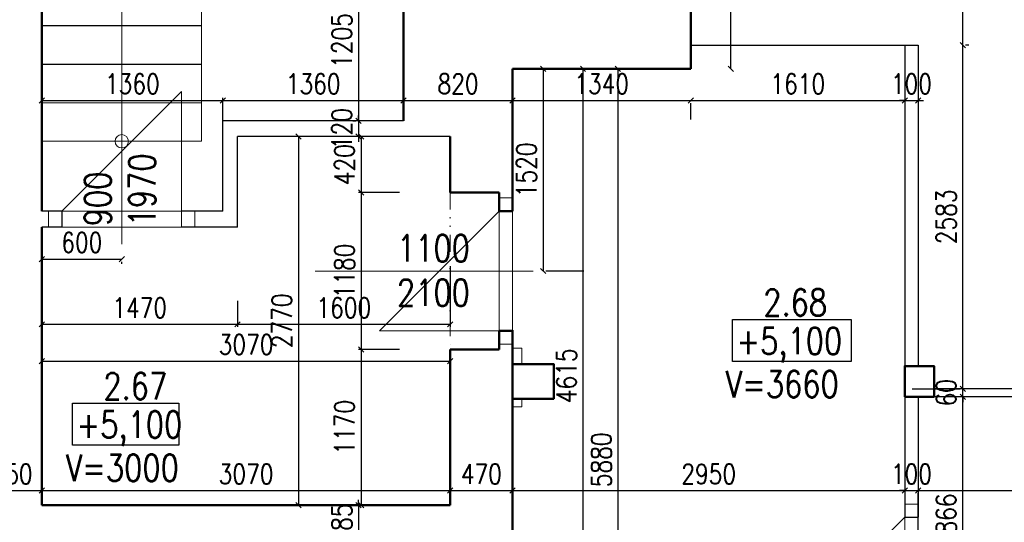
# Model space of a CAD drawing. Header units: millimetres. Extents: x -238874 to 551972, y -298952 to 658415.
# Tile 243 of 256: x 69720 to 77126, y 180517 to 184295. Entities that reach past the tile are written whole.
import ezdxf

# ---------------------------------------------------------------- set-up
doc = ezdxf.new("R2010")
doc.units = ezdxf.units.MM
doc.header["$LTSCALE"] = 20
doc.linetypes.add('DIVIDE2', pattern=[15.875, 6.35, -3.175, 0, -3.175, 0, -3.175])
for name, color, linetype in [('ALP', 141, 'Continuous'), ('CZ', 255, 'Continuous'), ('KOTY', 8, 'Continuous'), ('ZDP', 50, 'Continuous')]:
    doc.layers.add(name, color=color, linetype=linetype)
doc.layers.add('NOSNÉ', color=8, linetype='Continuous', lineweight=50)
doc.layers.add('PRUCHODY', color=7, linetype='Continuous', lineweight=18)
doc.styles.add('SIMPLEX', font='SIMPLEX.shx', dxfattribs={"width": 0.8, "bigfont": 'CAD13.shx'})
doc.styles.get("Standard").update_dxf_attribs({"font": 'simplex.shx', "width": 0.8})
doc.dimstyles.new('CKA', dxfattribs={"dimtxt": 200, "dimasz": 40, "dimexe": 20, "dimexo": 0.2, "dimgap": 50, "dimtad": 1, "dimdec": 0, "dimrnd": 1, "dimzin": 0, "dimdsep": 46, "dimtxsty": 'Standard', "dimblk1": 'OBLIQUE', "dimblk2": 'OBLIQUE', "dimsah": 1, "dimcen": 0.09, "dimclrd": 253, "dimclre": 253, "dimclrt": 253, "dimadec": 0, "dimazin": 0, "dimtfac": 1, "dimtdec": 0, "dimtix": 1, "dimtmove": 2, "dimatfit": 3, "dimfxl": 1, "dimtolj": 1, "dimtzin": 0, "dimarcsym": 0})

# ---------------------------------------------------------------- blocks, each defined once
blk = doc.blocks.new('_OBLIQUE')
at = {"color": 0, "linetype": 'ByBlock'}
blk.add_line((-0.5, -0.5), (0.5, 0.5), dxfattribs=at)
blk = doc.blocks.new('*D2050')
at = {"layer": 'DEFPOINTS', "color": 0, "transparency": 16777216}
for p in [(74767.7, 185960.9), (75069.9, 185960.9), (74767.7, 183925.9)]:
    blk.add_point(p, dxfattribs=at)
at = {"layer": 'KOTY', "lineweight": -2, "transparency": 16777216}
for p, q in [((75069.9, 183925.9), (75069.9, 185960.9)), ((75148.5, 185960.9), (75089.9, 185960.9))]:
    blk.add_line(p, q, dxfattribs=at)
at = {"layer": 'KOTY', "lineweight": -2, "transparency": 16777216, "xscale": 40, "yscale": 40, "zscale": 40}
for p, rotation in [((75069.9, 185960.9), 90), ((75069.9, 183925.9), 270)]:
    blk.add_blockref('_OBLIQUE', p, dxfattribs=dict(at, rotation=rotation))
at = {"layer": 'KOTY', "transparency": 16777216, "insert": (74944.9, 184943.4), "char_height": 150, "attachment_point": 5, "rotation": 90, "style": 'SIMPLEX'}
blk.add_mtext('\\A1;2035', dxfattribs=at)
blk = doc.blocks.new('*D2051')
at = {"layer": 'DEFPOINTS', "color": 0, "transparency": 16777216}
for p in [(74767.3, 192990.9), (76814.7, 192990.9), (76478, 184104.3)]:
    blk.add_point(p, dxfattribs=at)
at = {"layer": 'KOTY', "lineweight": -2, "transparency": 16777216}
for p, q in [((75148.1, 192990.9), (76834.7, 192990.9)), ((76814.7, 184104.3), (76814.7, 192990.9))]:
    blk.add_line(p, q, dxfattribs=at)
at = {"layer": 'KOTY', "lineweight": -2, "transparency": 16777216, "xscale": 40, "yscale": 40, "zscale": 40}
for p, rotation in [((76814.7, 192990.9), 90), ((76814.7, 184104.3), 270)]:
    blk.add_blockref('_OBLIQUE', p, dxfattribs=dict(at, rotation=rotation))
at = {"layer": 'KOTY', "transparency": 16777216, "insert": (76689.7, 188547.6), "char_height": 150, "attachment_point": 5, "rotation": 90, "style": 'SIMPLEX'}
blk.add_mtext('\\A1;8887', dxfattribs=at)
blk = doc.blocks.new('*D2058')
at = {"layer": 'DEFPOINTS', "color": 0, "transparency": 16777216}
for p in [(73428, 180755), (76378, 180755), (76378, 180755)]:
    blk.add_point(p, dxfattribs=at)
at = {"layer": 'KOTY', "lineweight": -2, "transparency": 16777216}
for p, q in [((76378, 181135.7), (76378, 180775)), ((73428, 180755), (76378, 180755))]:
    blk.add_line(p, q, dxfattribs=at)
at = {"layer": 'KOTY', "lineweight": -2, "transparency": 16777216, "xscale": 40, "yscale": 40, "zscale": 40, "rotation": 180}
blk.add_blockref('_OBLIQUE', (73428, 180755), dxfattribs=at)
at = {"layer": 'KOTY', "lineweight": -2, "transparency": 16777216, "xscale": 40, "yscale": 40, "zscale": 40}
blk.add_blockref('_OBLIQUE', (76378, 180755), dxfattribs=at)
at = {"layer": 'KOTY', "transparency": 16777216, "insert": (74903, 180880), "char_height": 150, "attachment_point": 5, "style": 'SIMPLEX'}
blk.add_mtext('\\A1;2950', dxfattribs=at)
blk = doc.blocks.new('*D2059')
at = {"layer": 'DEFPOINTS', "color": 0, "transparency": 16777216}
for p in [(73428, 183925.9), (74767.7, 183925.9), (74767.7, 183687.8)]:
    blk.add_point(p, dxfattribs=at)
at = {"layer": 'KOTY', "lineweight": -2, "transparency": 16777216}
for p, q in [((73428, 183687.8), (74767.7, 183687.8)), ((74767.7, 183545.1), (74767.7, 183667.8))]:
    blk.add_line(p, q, dxfattribs=at)
at = {"layer": 'KOTY', "lineweight": -2, "transparency": 16777216, "xscale": 40, "yscale": 40, "zscale": 40, "rotation": 180}
blk.add_blockref('_OBLIQUE', (73428, 183687.8), dxfattribs=at)
at = {"layer": 'KOTY', "lineweight": -2, "transparency": 16777216, "xscale": 40, "yscale": 40, "zscale": 40}
blk.add_blockref('_OBLIQUE', (74767.7, 183687.8), dxfattribs=at)
at = {"layer": 'KOTY', "transparency": 16777216, "insert": (74097.9, 183812.8), "char_height": 150, "attachment_point": 5, "style": 'SIMPLEX'}
blk.add_mtext('\\A1;1340', dxfattribs=at)
blk = doc.blocks.new('*D2060')
at = {"layer": 'DEFPOINTS', "color": 0, "transparency": 16777216}
for p in [(73428, 183925.9), (73428, 178045.9), (74220.4, 178045.9)]:
    blk.add_point(p, dxfattribs=at)
at = {"layer": 'KOTY', "lineweight": -2, "transparency": 16777216}
for p, q in [((74220.4, 183925.9), (74220.4, 178045.9)), ((73808.7, 178045.9), (74240.4, 178045.9))]:
    blk.add_line(p, q, dxfattribs=at)
at = {"layer": 'KOTY', "lineweight": -2, "transparency": 16777216, "xscale": 40, "yscale": 40, "zscale": 40}
for p, rotation in [((74220.4, 183925.9), 90), ((74220.4, 178045.9), 270)]:
    blk.add_blockref('_OBLIQUE', p, dxfattribs=dict(at, rotation=rotation))
at = {"layer": 'KOTY', "transparency": 16777216, "insert": (74095.4, 180985.9), "char_height": 150, "attachment_point": 5, "rotation": 90, "style": 'SIMPLEX'}
blk.add_mtext('\\A1;5880', dxfattribs=at)
blk = doc.blocks.new('*D2069')
at = {"layer": 'DEFPOINTS', "color": 0, "transparency": 16777216}
for p in [(76598, 181460.9), (76814.7, 181460.9), (73428, 179594.9)]:
    blk.add_point(p, dxfattribs=at)
at = {"layer": 'KOTY', "lineweight": -2, "transparency": 16777216}
for p, q in [((76814.7, 179594.9), (76814.7, 181460.9)), ((76978.7, 181460.9), (76834.7, 181460.9))]:
    blk.add_line(p, q, dxfattribs=at)
at = {"layer": 'KOTY', "lineweight": -2, "transparency": 16777216, "xscale": 40, "yscale": 40, "zscale": 40}
for p, rotation in [((76814.7, 181460.9), 90), ((76814.7, 179594.9), 270)]:
    blk.add_blockref('_OBLIQUE', p, dxfattribs=dict(at, rotation=rotation))
at = {"layer": 'KOTY', "transparency": 16777216, "insert": (76689.7, 180527.9), "char_height": 150, "attachment_point": 5, "rotation": 90, "style": 'SIMPLEX'}
blk.add_mtext('\\A1;1866', dxfattribs=at)
blk = doc.blocks.new('*D2121')
at = {"layer": 'DEFPOINTS', "color": 0, "transparency": 16777216}
for p in [(73709.8, 183925.9), (73709.8, 179310.9), (73957.4, 179310.9)]:
    blk.add_point(p, dxfattribs=at)
at = {"layer": 'KOTY', "lineweight": -2, "transparency": 16777216}
for p, q in [((73957.4, 183925.9), (73957.4, 179310.9)), ((74090.6, 179310.9), (73977.4, 179310.9))]:
    blk.add_line(p, q, dxfattribs=at)
at = {"layer": 'KOTY', "lineweight": -2, "transparency": 16777216, "xscale": 40, "yscale": 40, "zscale": 40}
for p, rotation in [((73957.4, 183925.9), 90), ((73957.4, 179310.9), 270)]:
    blk.add_blockref('_OBLIQUE', p, dxfattribs=dict(at, rotation=rotation))
at = {"layer": 'KOTY', "transparency": 16777216, "insert": (73832.4, 181618.4), "char_height": 150, "attachment_point": 5, "rotation": 90, "style": 'SIMPLEX'}
blk.add_mtext('\\A1;4615', dxfattribs=at)
blk = doc.blocks.new('*D2135')
at = {"layer": 'DEFPOINTS', "color": 0, "transparency": 16777216}
for p in [(69888, 180755), (69888, 180755), (69438, 180360.9)]:
    blk.add_point(p, dxfattribs=at)
at = {"layer": 'KOTY', "lineweight": -2, "transparency": 16777216}
for p, q in [((69888, 181135.7), (69888, 180775)), ((69438, 180755), (69888, 180755))]:
    blk.add_line(p, q, dxfattribs=at)
at = {"layer": 'KOTY', "lineweight": -2, "transparency": 16777216, "xscale": 40, "yscale": 40, "zscale": 40, "rotation": 180}
blk.add_blockref('_OBLIQUE', (69438, 180755), dxfattribs=at)
at = {"layer": 'KOTY', "lineweight": -2, "transparency": 16777216, "xscale": 40, "yscale": 40, "zscale": 40}
blk.add_blockref('_OBLIQUE', (69888, 180755), dxfattribs=at)
at = {"layer": 'KOTY', "transparency": 16777216, "insert": (69663, 180880), "char_height": 150, "attachment_point": 5, "style": 'SIMPLEX'}
blk.add_mtext('\\A1;450', dxfattribs=at)
blk = doc.blocks.new('*D2136')
at = {"layer": 'DEFPOINTS', "color": 0, "transparency": 16777216}
for p in [(69888, 180755), (72958, 180755), (72958, 180755)]:
    blk.add_point(p, dxfattribs=at)
at = {"layer": 'KOTY', "lineweight": -2, "transparency": 16777216}
for p, q in [((72958, 181135.7), (72958, 180775)), ((69888, 180755), (72958, 180755))]:
    blk.add_line(p, q, dxfattribs=at)
at = {"layer": 'KOTY', "lineweight": -2, "transparency": 16777216, "xscale": 40, "yscale": 40, "zscale": 40, "rotation": 180}
blk.add_blockref('_OBLIQUE', (69888, 180755), dxfattribs=at)
at = {"layer": 'KOTY', "lineweight": -2, "transparency": 16777216, "xscale": 40, "yscale": 40, "zscale": 40}
blk.add_blockref('_OBLIQUE', (72958, 180755), dxfattribs=at)
at = {"layer": 'KOTY', "transparency": 16777216, "insert": (71423, 180880), "char_height": 150, "attachment_point": 5, "style": 'SIMPLEX'}
blk.add_mtext('\\A1;3070', dxfattribs=at)
blk = doc.blocks.new('*D2137')
at = {"layer": 'DEFPOINTS', "color": 0, "transparency": 16777216}
for p in [(69888, 182841.6), (70488, 182841.6), (70488, 182495.4)]:
    blk.add_point(p, dxfattribs=at)
at = {"layer": 'KOTY', "lineweight": -2, "transparency": 16777216}
for p, q in [((69888, 182495.4), (70488, 182495.4)), ((70488, 182460.9), (70488, 182475.4))]:
    blk.add_line(p, q, dxfattribs=at)
at = {"layer": 'KOTY', "lineweight": -2, "transparency": 16777216, "xscale": 40, "yscale": 40, "zscale": 40, "rotation": 180}
blk.add_blockref('_OBLIQUE', (69888, 182495.4), dxfattribs=at)
at = {"layer": 'KOTY', "lineweight": -2, "transparency": 16777216, "xscale": 40, "yscale": 40, "zscale": 40}
blk.add_blockref('_OBLIQUE', (70488, 182495.4), dxfattribs=at)
at = {"layer": 'KOTY', "transparency": 16777216, "insert": (70188, 182620.4), "char_height": 150, "attachment_point": 5, "style": 'SIMPLEX'}
blk.add_mtext('\\A1;600', dxfattribs=at)
blk = doc.blocks.new('*D2138')
at = {"layer": 'DEFPOINTS', "color": 0, "transparency": 16777216}
for p in [(69888, 182562.8), (71358, 182562.8), (71358, 182005)]:
    blk.add_point(p, dxfattribs=at)
at = {"layer": 'KOTY', "lineweight": -2, "transparency": 16777216}
for p, q in [((71358, 182182), (71358, 181985)), ((69888, 182005), (71358, 182005))]:
    blk.add_line(p, q, dxfattribs=at)
at = {"layer": 'KOTY', "lineweight": -2, "transparency": 16777216, "xscale": 40, "yscale": 40, "zscale": 40, "rotation": 180}
blk.add_blockref('_OBLIQUE', (69888, 182005), dxfattribs=at)
at = {"layer": 'KOTY', "lineweight": -2, "transparency": 16777216, "xscale": 40, "yscale": 40, "zscale": 40}
blk.add_blockref('_OBLIQUE', (71358, 182005), dxfattribs=at)
at = {"layer": 'KOTY', "transparency": 16777216, "insert": (70623, 182130), "char_height": 150, "attachment_point": 5, "style": 'SIMPLEX'}
blk.add_mtext('\\A1;1470', dxfattribs=at)
blk = doc.blocks.new('*D2139')
at = {"layer": 'DEFPOINTS', "color": 0, "transparency": 16777216}
for p in [(71248, 183687.8), (69888, 182855.9), (71248, 182855.9)]:
    blk.add_point(p, dxfattribs=at)
at = {"layer": 'KOTY', "lineweight": -2, "transparency": 16777216}
for p, q in [((69888, 183687.8), (71248, 183687.8)), ((71248, 183236.6), (71248, 183707.8))]:
    blk.add_line(p, q, dxfattribs=at)
at = {"layer": 'KOTY', "lineweight": -2, "transparency": 16777216, "xscale": 40, "yscale": 40, "zscale": 40, "rotation": 180}
blk.add_blockref('_OBLIQUE', (69888, 183687.8), dxfattribs=at)
at = {"layer": 'KOTY', "lineweight": -2, "transparency": 16777216, "xscale": 40, "yscale": 40, "zscale": 40}
blk.add_blockref('_OBLIQUE', (71248, 183687.8), dxfattribs=at)
at = {"layer": 'KOTY', "transparency": 16777216, "insert": (70568, 183812.8), "char_height": 150, "attachment_point": 5, "style": 'SIMPLEX'}
blk.add_mtext('\\A1;1360', dxfattribs=at)
blk = doc.blocks.new('*D2140')
at = {"layer": 'DEFPOINTS', "color": 0, "transparency": 16777216}
for p in [(72958, 181728.1), (69888, 180700.5), (72958, 180700.5)]:
    blk.add_point(p, dxfattribs=at)
at = {"layer": 'KOTY', "lineweight": -2, "transparency": 16777216}
for p, q in [((72958, 181081.3), (72958, 181748.1)), ((69888, 181728.1), (72958, 181728.1))]:
    blk.add_line(p, q, dxfattribs=at)
at = {"layer": 'KOTY', "lineweight": -2, "transparency": 16777216, "xscale": 40, "yscale": 40, "zscale": 40, "rotation": 180}
blk.add_blockref('_OBLIQUE', (69888, 181728.1), dxfattribs=at)
at = {"layer": 'KOTY', "lineweight": -2, "transparency": 16777216, "xscale": 40, "yscale": 40, "zscale": 40}
blk.add_blockref('_OBLIQUE', (72958, 181728.1), dxfattribs=at)
at = {"layer": 'KOTY', "transparency": 16777216, "insert": (71423, 181853.1), "char_height": 150, "attachment_point": 5, "style": 'SIMPLEX'}
blk.add_mtext('\\A1;3070', dxfattribs=at)
blk = doc.blocks.new('*D2142')
at = {"layer": 'DEFPOINTS', "color": 0, "transparency": 16777216}
for p in [(72958, 180755), (73428, 180755), (73428, 180755)]:
    blk.add_point(p, dxfattribs=at)
at = {"layer": 'KOTY', "lineweight": -2, "transparency": 16777216}
for p, q in [((73428, 181135.7), (73428, 180775)), ((72958, 180755), (73428, 180755))]:
    blk.add_line(p, q, dxfattribs=at)
at = {"layer": 'KOTY', "lineweight": -2, "transparency": 16777216, "xscale": 40, "yscale": 40, "zscale": 40, "rotation": 180}
blk.add_blockref('_OBLIQUE', (72958, 180755), dxfattribs=at)
at = {"layer": 'KOTY', "lineweight": -2, "transparency": 16777216, "xscale": 40, "yscale": 40, "zscale": 40}
blk.add_blockref('_OBLIQUE', (73428, 180755), dxfattribs=at)
at = {"layer": 'KOTY', "transparency": 16777216, "insert": (73193, 180880), "char_height": 150, "attachment_point": 5, "style": 'SIMPLEX'}
blk.add_mtext('\\A1;470', dxfattribs=at)
blk = doc.blocks.new('*D2143')
at = {"layer": 'DEFPOINTS', "color": 0, "transparency": 16777216}
for p in [(72398, 184740.9), (72269.2, 183535.9), (72608, 183535.9)]:
    blk.add_point(p, dxfattribs=at)
at = {"layer": 'KOTY', "lineweight": -2, "transparency": 16777216}
for p, q in [((72269.2, 184740.9), (72269.2, 183535.9)), ((72227.2, 183535.9), (72249.2, 183535.9))]:
    blk.add_line(p, q, dxfattribs=at)
at = {"layer": 'KOTY', "lineweight": -2, "transparency": 16777216, "xscale": 40, "yscale": 40, "zscale": 40}
for p, rotation in [((72269.2, 184740.9), 90), ((72269.2, 183535.9), 270)]:
    blk.add_blockref('_OBLIQUE', p, dxfattribs=dict(at, rotation=rotation))
at = {"layer": 'KOTY', "transparency": 16777216, "insert": (72144.2, 184138.4), "char_height": 150, "attachment_point": 5, "rotation": 90, "style": 'SIMPLEX'}
blk.add_mtext('\\A1;1205', dxfattribs=at)
blk = doc.blocks.new('*D2144')
at = {"layer": 'DEFPOINTS', "color": 0, "transparency": 16777216}
for p in [(72608, 183535.9), (72269.2, 183415.9), (72958, 183415.9)]:
    blk.add_point(p, dxfattribs=at)
at = {"layer": 'KOTY', "lineweight": -2, "transparency": 16777216}
for p, q in [((72269.2, 183535.9), (72269.2, 183575.9)), ((72269.2, 183535.9), (72269.2, 183415.9)), ((72577.2, 183415.9), (72249.2, 183415.9)), ((72269.2, 183415.9), (72269.2, 183375.9))]:
    blk.add_line(p, q, dxfattribs=at)
at = {"layer": 'KOTY', "lineweight": -2, "transparency": 16777216, "xscale": 40, "yscale": 40, "zscale": 40}
for p, rotation in [((72269.2, 183535.9), 270), ((72269.2, 183415.9), 90)]:
    blk.add_blockref('_OBLIQUE', p, dxfattribs=dict(at, rotation=rotation))
at = {"layer": 'KOTY', "transparency": 16777216, "insert": (72144.2, 183475.9), "char_height": 150, "attachment_point": 5, "rotation": 90, "style": 'SIMPLEX'}
blk.add_mtext('\\A1;120', dxfattribs=at)
blk = doc.blocks.new('*D2145')
at = {"layer": 'DEFPOINTS', "color": 0, "transparency": 16777216}
for p in [(72505.8, 183415.9), (71817, 180645.9), (72505.8, 180645.9)]:
    blk.add_point(p, dxfattribs=at)
at = {"layer": 'KOTY', "lineweight": -2, "transparency": 16777216}
for p, q in [((71817, 183415.9), (71817, 180645.9)), ((72125, 180645.9), (71797, 180645.9))]:
    blk.add_line(p, q, dxfattribs=at)
at = {"layer": 'KOTY', "lineweight": -2, "transparency": 16777216, "xscale": 40, "yscale": 40, "zscale": 40}
for p, rotation in [((71817, 183415.9), 90), ((71817, 180645.9), 270)]:
    blk.add_blockref('_OBLIQUE', p, dxfattribs=dict(at, rotation=rotation))
at = {"layer": 'KOTY', "transparency": 16777216, "insert": (71692, 182030.9), "char_height": 150, "attachment_point": 5, "rotation": 90, "style": 'SIMPLEX'}
blk.add_mtext('\\A1;2770', dxfattribs=at)
blk = doc.blocks.new('*D2146')
at = {"layer": 'DEFPOINTS', "color": 0, "transparency": 16777216}
for p in [(72958, 180645.9), (72269.2, 180360.9), (72958, 180360.9)]:
    blk.add_point(p, dxfattribs=at)
at = {"layer": 'KOTY', "lineweight": -2, "transparency": 16777216}
for p, q in [((72269.2, 180645.9), (72269.2, 180685.9)), ((72269.2, 180645.9), (72269.2, 180360.9)), ((72577.2, 180360.9), (72249.2, 180360.9)), ((72269.2, 180360.9), (72269.2, 180320.9))]:
    blk.add_line(p, q, dxfattribs=at)
at = {"layer": 'KOTY', "lineweight": -2, "transparency": 16777216, "xscale": 40, "yscale": 40, "zscale": 40}
for p, rotation in [((72269.2, 180645.9), 270), ((72269.2, 180360.9), 90)]:
    blk.add_blockref('_OBLIQUE', p, dxfattribs=dict(at, rotation=rotation))
at = {"layer": 'KOTY', "transparency": 16777216, "insert": (72144.2, 180503.4), "char_height": 150, "attachment_point": 5, "rotation": 90, "style": 'SIMPLEX'}
blk.add_mtext('\\A1;285', dxfattribs=at)
blk = doc.blocks.new('*D2148')
at = {"layer": 'DEFPOINTS', "color": 0, "transparency": 16777216}
for p in [(72958, 183415.9), (72289.2, 182995.9), (72958, 182995.9)]:
    blk.add_point(p, dxfattribs=at)
at = {"layer": 'KOTY', "lineweight": -2, "transparency": 16777216}
for p, q in [((72289.2, 183415.9), (72289.2, 182995.9)), ((72577.2, 182995.9), (72269.2, 182995.9))]:
    blk.add_line(p, q, dxfattribs=at)
at = {"layer": 'KOTY', "lineweight": -2, "transparency": 16777216, "xscale": 40, "yscale": 40, "zscale": 40}
for p, rotation in [((72289.2, 183415.9), 90), ((72289.2, 182995.9), 270)]:
    blk.add_blockref('_OBLIQUE', p, dxfattribs=dict(at, rotation=rotation))
at = {"layer": 'KOTY', "transparency": 16777216, "insert": (72164.2, 183205.9), "char_height": 150, "attachment_point": 5, "rotation": 90, "style": 'SIMPLEX'}
blk.add_mtext('\\A1;420', dxfattribs=at)
blk = doc.blocks.new('*D2149')
at = {"layer": 'DEFPOINTS', "color": 0, "transparency": 16777216}
for p in [(72958, 182995.9), (72289.2, 181815.9), (72958, 181815.9)]:
    blk.add_point(p, dxfattribs=at)
at = {"layer": 'KOTY', "lineweight": -2, "transparency": 16777216}
for p, q in [((72289.2, 182995.9), (72289.2, 181815.9)), ((72577.2, 181815.9), (72269.2, 181815.9))]:
    blk.add_line(p, q, dxfattribs=at)
at = {"layer": 'KOTY', "lineweight": -2, "transparency": 16777216, "xscale": 40, "yscale": 40, "zscale": 40}
for p, rotation in [((72289.2, 182995.9), 90), ((72289.2, 181815.9), 270)]:
    blk.add_blockref('_OBLIQUE', p, dxfattribs=dict(at, rotation=rotation))
at = {"layer": 'KOTY', "transparency": 16777216, "insert": (72164.2, 182405.9), "char_height": 150, "attachment_point": 5, "rotation": 90, "style": 'SIMPLEX'}
blk.add_mtext('\\A1;1180', dxfattribs=at)
blk = doc.blocks.new('*D2150')
at = {"layer": 'DEFPOINTS', "color": 0, "transparency": 16777216}
for p in [(72958, 181815.9), (72289.2, 180645.9), (72958, 180645.9)]:
    blk.add_point(p, dxfattribs=at)
at = {"layer": 'KOTY', "lineweight": -2, "transparency": 16777216}
for p, q in [((72289.2, 181815.9), (72289.2, 180645.9)), ((72577.2, 180645.9), (72269.2, 180645.9))]:
    blk.add_line(p, q, dxfattribs=at)
at = {"layer": 'KOTY', "lineweight": -2, "transparency": 16777216, "xscale": 40, "yscale": 40, "zscale": 40}
for p, rotation in [((72289.2, 181815.9), 90), ((72289.2, 180645.9), 270)]:
    blk.add_blockref('_OBLIQUE', p, dxfattribs=dict(at, rotation=rotation))
at = {"layer": 'KOTY', "transparency": 16777216, "insert": (72164.2, 181230.9), "char_height": 150, "attachment_point": 5, "rotation": 90, "style": 'SIMPLEX'}
blk.add_mtext('\\A1;1170', dxfattribs=at)
blk = doc.blocks.new('*D2151')
at = {"layer": 'DEFPOINTS', "color": 0, "transparency": 16777216}
for p in [(72958, 182822.8), (71358, 182562.8), (72958, 182005)]:
    blk.add_point(p, dxfattribs=at)
at = {"layer": 'KOTY', "lineweight": -2, "transparency": 16777216}
for p, q in [((72958, 182442), (72958, 181985)), ((71358, 182005), (72958, 182005))]:
    blk.add_line(p, q, dxfattribs=at)
at = {"layer": 'KOTY', "lineweight": -2, "transparency": 16777216, "xscale": 40, "yscale": 40, "zscale": 40, "rotation": 180}
blk.add_blockref('_OBLIQUE', (71358, 182005), dxfattribs=at)
at = {"layer": 'KOTY', "lineweight": -2, "transparency": 16777216, "xscale": 40, "yscale": 40, "zscale": 40}
blk.add_blockref('_OBLIQUE', (72958, 182005), dxfattribs=at)
at = {"layer": 'KOTY', "transparency": 16777216, "insert": (72158, 182130), "char_height": 150, "attachment_point": 5, "style": 'SIMPLEX'}
blk.add_mtext('\\A1;1600', dxfattribs=at)
blk = doc.blocks.new('*D2152')
at = {"layer": 'DEFPOINTS', "color": 0, "transparency": 16777216}
for p in [(72608, 183687.8), (72608, 183535.9), (71248, 182855.9)]:
    blk.add_point(p, dxfattribs=at)
at = {"layer": 'KOTY', "lineweight": -2, "transparency": 16777216}
for p, q in [((72608, 183916.6), (72608, 183707.8)), ((71248, 183687.8), (72608, 183687.8))]:
    blk.add_line(p, q, dxfattribs=at)
at = {"layer": 'KOTY', "lineweight": -2, "transparency": 16777216, "xscale": 40, "yscale": 40, "zscale": 40, "rotation": 180}
blk.add_blockref('_OBLIQUE', (71248, 183687.8), dxfattribs=at)
at = {"layer": 'KOTY', "lineweight": -2, "transparency": 16777216, "xscale": 40, "yscale": 40, "zscale": 40}
blk.add_blockref('_OBLIQUE', (72608, 183687.8), dxfattribs=at)
at = {"layer": 'KOTY', "transparency": 16777216, "insert": (71928, 183812.8), "char_height": 150, "attachment_point": 5, "style": 'SIMPLEX'}
blk.add_mtext('\\A1;1360', dxfattribs=at)
blk = doc.blocks.new('*D2153')
at = {"layer": 'DEFPOINTS', "color": 0, "transparency": 16777216}
for p in [(73428, 183925.9), (73428, 183687.8), (72608, 183535.9)]:
    blk.add_point(p, dxfattribs=at)
at = {"layer": 'KOTY', "lineweight": -2, "transparency": 16777216}
for p, q in [((72608, 183687.8), (73428, 183687.8)), ((73428, 183545.1), (73428, 183667.8))]:
    blk.add_line(p, q, dxfattribs=at)
at = {"layer": 'KOTY', "lineweight": -2, "transparency": 16777216, "xscale": 40, "yscale": 40, "zscale": 40, "rotation": 180}
blk.add_blockref('_OBLIQUE', (72608, 183687.8), dxfattribs=at)
at = {"layer": 'KOTY', "lineweight": -2, "transparency": 16777216, "xscale": 40, "yscale": 40, "zscale": 40}
blk.add_blockref('_OBLIQUE', (73428, 183687.8), dxfattribs=at)
at = {"layer": 'KOTY', "transparency": 16777216, "insert": (73018, 183812.8), "char_height": 150, "attachment_point": 5, "style": 'SIMPLEX'}
blk.add_mtext('\\A1;820', dxfattribs=at)
blk = doc.blocks.new('*D2154')
at = {"layer": 'DEFPOINTS', "color": 0, "transparency": 16777216}
for p in [(73583.6, 183925.9), (73583.6, 182405.9), (73657.4, 182405.9)]:
    blk.add_point(p, dxfattribs=at)
at = {"layer": 'KOTY', "lineweight": -2, "transparency": 16777216}
for p, q in [((73657.4, 183925.9), (73657.4, 182405.9)), ((73964.4, 182405.9), (73677.4, 182405.9))]:
    blk.add_line(p, q, dxfattribs=at)
at = {"layer": 'KOTY', "lineweight": -2, "transparency": 16777216, "xscale": 40, "yscale": 40, "zscale": 40}
for p, rotation in [((73657.4, 183925.9), 90), ((73657.4, 182405.9), 270)]:
    blk.add_blockref('_OBLIQUE', p, dxfattribs=dict(at, rotation=rotation))
at = {"layer": 'KOTY', "transparency": 16777216, "insert": (73532.4, 183165.9), "char_height": 150, "attachment_point": 5, "rotation": 90, "style": 'SIMPLEX'}
blk.add_mtext('\\A1;1520', dxfattribs=at)
blk = doc.blocks.new('*D2193')
at = {"layer": 'DEFPOINTS', "color": 0, "transparency": 16777216}
for p in [(76478, 180755), (82498, 180755), (82498, 180755)]:
    blk.add_point(p, dxfattribs=at)
at = {"layer": 'KOTY', "lineweight": -2, "transparency": 16777216}
for p, q in [((82498, 181135.7), (82498, 180775)), ((76478, 180755), (82498, 180755))]:
    blk.add_line(p, q, dxfattribs=at)
at = {"layer": 'KOTY', "lineweight": -2, "transparency": 16777216, "xscale": 40, "yscale": 40, "zscale": 40, "rotation": 180}
blk.add_blockref('_OBLIQUE', (76478, 180755), dxfattribs=at)
at = {"layer": 'KOTY', "lineweight": -2, "transparency": 16777216, "xscale": 40, "yscale": 40, "zscale": 40}
blk.add_blockref('_OBLIQUE', (82498, 180755), dxfattribs=at)
at = {"layer": 'KOTY', "transparency": 16777216, "insert": (79488, 180880), "char_height": 150, "attachment_point": 5, "style": 'SIMPLEX'}
blk.add_mtext('\\A1;6020', dxfattribs=at)
blk = doc.blocks.new('*D2195')
at = {"layer": 'DEFPOINTS', "color": 0, "transparency": 16777216}
for p in [(76378, 180755), (76478, 180755), (76478, 180755)]:
    blk.add_point(p, dxfattribs=at)
at = {"layer": 'KOTY', "lineweight": -2, "transparency": 16777216}
for p, q in [((76378, 180755), (76338, 180755)), ((76378, 180755), (76478, 180755)), ((76478, 180755), (76518, 180755)), ((76478, 180374.2), (76478, 180735))]:
    blk.add_line(p, q, dxfattribs=at)
at = {"layer": 'KOTY', "lineweight": -2, "transparency": 16777216, "xscale": 40, "yscale": 40, "zscale": 40}
blk.add_blockref('_OBLIQUE', (76378, 180755), dxfattribs=at)
at = {"layer": 'KOTY', "lineweight": -2, "transparency": 16777216, "xscale": 40, "yscale": 40, "zscale": 40, "rotation": 180}
blk.add_blockref('_OBLIQUE', (76478, 180755), dxfattribs=at)
at = {"layer": 'KOTY', "transparency": 16777216, "insert": (76428, 180880), "char_height": 150, "attachment_point": 5, "style": 'SIMPLEX'}
blk.add_mtext('\\A1;100', dxfattribs=at)
blk = doc.blocks.new('*D2196')
at = {"layer": 'DEFPOINTS', "color": 0, "transparency": 16777216}
for p in [(74767.7, 183925.9), (76378, 183687.8), (76378, 183687.8)]:
    blk.add_point(p, dxfattribs=at)
at = {"layer": 'KOTY', "lineweight": -2, "transparency": 16777216}
for p, q in [((76378, 184068.6), (76378, 183707.8)), ((74767.7, 183687.8), (76378, 183687.8))]:
    blk.add_line(p, q, dxfattribs=at)
at = {"layer": 'KOTY', "lineweight": -2, "transparency": 16777216, "xscale": 40, "yscale": 40, "zscale": 40, "rotation": 180}
blk.add_blockref('_OBLIQUE', (74767.7, 183687.8), dxfattribs=at)
at = {"layer": 'KOTY', "lineweight": -2, "transparency": 16777216, "xscale": 40, "yscale": 40, "zscale": 40}
blk.add_blockref('_OBLIQUE', (76378, 183687.8), dxfattribs=at)
at = {"layer": 'KOTY', "transparency": 16777216, "insert": (75572.9, 183812.8), "char_height": 150, "attachment_point": 5, "style": 'SIMPLEX'}
blk.add_mtext('\\A1;1610', dxfattribs=at)
blk = doc.blocks.new('*D2197')
at = {"layer": 'DEFPOINTS', "color": 0, "transparency": 16777216}
for p in [(76378, 183687.8), (76478, 183687.8), (76478, 183687.8)]:
    blk.add_point(p, dxfattribs=at)
at = {"layer": 'KOTY', "lineweight": -2, "transparency": 16777216}
for p, q in [((76478, 184068.6), (76478, 183707.8)), ((76378, 183687.8), (76338, 183687.8)), ((76378, 183687.8), (76478, 183687.8)), ((76478, 183687.8), (76518, 183687.8))]:
    blk.add_line(p, q, dxfattribs=at)
at = {"layer": 'KOTY', "lineweight": -2, "transparency": 16777216, "xscale": 40, "yscale": 40, "zscale": 40}
blk.add_blockref('_OBLIQUE', (76378, 183687.8), dxfattribs=at)
at = {"layer": 'KOTY', "lineweight": -2, "transparency": 16777216, "xscale": 40, "yscale": 40, "zscale": 40, "rotation": 180}
blk.add_blockref('_OBLIQUE', (76478, 183687.8), dxfattribs=at)
at = {"layer": 'KOTY', "transparency": 16777216, "insert": (76428, 183812.8), "char_height": 150, "attachment_point": 5, "style": 'SIMPLEX'}
blk.add_mtext('\\A1;100', dxfattribs=at)
blk = doc.blocks.new('*D2198')
at = {"layer": 'DEFPOINTS', "color": 0, "transparency": 16777216}
for p in [(76598, 181460.9), (76814.7, 181520.9), (76814.7, 181520.9)]:
    blk.add_point(p, dxfattribs=at)
at = {"layer": 'KOTY', "lineweight": -2, "transparency": 16777216}
for p, q in [((76814.7, 181520.9), (76814.7, 181560.9)), ((76433.9, 181520.9), (76794.7, 181520.9)), ((76814.7, 181460.9), (76814.7, 181520.9)), ((76814.7, 181460.9), (76814.7, 181420.9))]:
    blk.add_line(p, q, dxfattribs=at)
at = {"layer": 'KOTY', "lineweight": -2, "transparency": 16777216, "xscale": 40, "yscale": 40, "zscale": 40}
for p, rotation in [((76814.7, 181520.9), 270), ((76814.7, 181460.9), 90)]:
    blk.add_blockref('_OBLIQUE', p, dxfattribs=dict(at, rotation=rotation))
at = {"layer": 'KOTY', "transparency": 16777216, "insert": (76689.7, 181490.9), "char_height": 150, "attachment_point": 5, "rotation": 90, "style": 'SIMPLEX'}
blk.add_mtext('\\A1;60', dxfattribs=at)
blk = doc.blocks.new('*D2199')
at = {"layer": 'DEFPOINTS', "color": 0, "transparency": 16777216}
for p in [(76478, 184104.3), (76814.7, 184104.3), (76814.7, 181520.9)]:
    blk.add_point(p, dxfattribs=at)
at = {"layer": 'KOTY', "lineweight": -2, "transparency": 16777216}
for p, q in [((76814.7, 181520.9), (76814.7, 184104.3)), ((76858.7, 184104.3), (76834.7, 184104.3))]:
    blk.add_line(p, q, dxfattribs=at)
at = {"layer": 'KOTY', "lineweight": -2, "transparency": 16777216, "xscale": 40, "yscale": 40, "zscale": 40}
for p, rotation in [((76814.7, 184104.3), 90), ((76814.7, 181520.9), 270)]:
    blk.add_blockref('_OBLIQUE', p, dxfattribs=dict(at, rotation=rotation))
at = {"layer": 'KOTY', "transparency": 16777216, "insert": (76689.7, 182812.6), "char_height": 150, "attachment_point": 5, "rotation": 90, "style": 'SIMPLEX'}
blk.add_mtext('\\A1;2583', dxfattribs=at)

msp = doc.modelspace()

# ---------------------------------------------------------------- linework, layer by layer
at = {"layer": 'ALP'}
for p, q in [((74767.923, 184104.309), (76477.962, 184104.309)), ((74767.923, 184104.309), (76477.962, 184104.309)), ((76377.962, 184104.309), (76377.962, 180554.309)), ((76377.962, 184104.309), (76377.962, 180554.309)), ((76477.962, 184104.309), (76477.962, 181690.863)), ((76477.962, 184104.309), (76477.962, 181690.863)), ((76477.962, 181460.863), (76477.962, 180554.309)), ((76477.962, 181460.863), (76477.962, 180554.309)), ((82057.962, 181460.863), (76487.962, 181460.863)), ((82057.962, 181460.863), (76487.962, 181460.863)), ((79777.962, 181520.863), (76597.962, 181520.863)), ((79777.962, 181520.863), (76597.962, 181520.863)), ((76377.962, 180554.309), (76477.962, 180554.309)), ((76377.962, 180554.309), (76477.962, 180554.309))]:
    msp.add_line(p, q, dxfattribs=at)
at = {"layer": 'CZ', "color": 7}
for points in [[(75080.931, 182041.455), (75974.997, 182041.455), (75974.997, 181725.518), (75080.931, 181725.518)], [(70117.112, 181412.969), (70916.139, 181412.969), (70916.139, 181097.031), (70117.112, 181097.031)]]:
    msp.add_lwpolyline(points, close=True, dxfattribs=at)
at = {"layer": 'KOTY'}
for p, q in [((69887.962, 184250.863), (71087.962, 184250.863)), ((69887.962, 183960.863), (71087.962, 183960.863))]:
    msp.add_line(p, q, dxfattribs=at)
at = {"layer": 'NOSNÉ'}
for p, q in [((69887.962, 182855.863), (69887.962, 189840.863)), ((74767.302, 185960.863), (74767.745, 183925.863)), ((72607.962, 183535.863), (72607.962, 184740.863)), ((73427.962, 183925.863), (74767.745, 183925.863)), ((73427.962, 182955.863), (73427.962, 183925.863)), ((72957.962, 182995.863), (72957.962, 183415.863)), ((72957.962, 182995.863), (73327.962, 182995.863)), ((73327.962, 182995.863), (73327.962, 182855.863)), ((73427.962, 182955.863), (73427.962, 182855.863)), ((73327.962, 182855.863), (73427.962, 182855.863)), ((73327.962, 182855.863), (73427.962, 182855.863)), ((69887.962, 180645.863), (69887.962, 182735.863)), ((73327.962, 181955.863), (73427.962, 181955.863)), ((73327.962, 181815.863), (73327.962, 181955.863)), ((73427.962, 181960.863), (73427.962, 180220.863)), ((72957.962, 181815.863), (73327.962, 181815.863)), ((72957.962, 180645.863), (72957.962, 181815.863)), ((69887.962, 180645.863), (72957.962, 180645.863))]:
    msp.add_line(p, q, dxfattribs=at)
for points in [[(73427.962, 181705.863), (73737.962, 181705.863), (73737.962, 181445.863), (73427.962, 181445.863)], [(76377.962, 181460.863), (76597.962, 181460.863), (76597.962, 181690.863), (76377.962, 181690.863)]]:
    msp.add_lwpolyline(points, close=True, dxfattribs=at)
at = {"layer": 'PRUCHODY'}
for p, q in [((69887.962, 183115.863), (69887.962, 187505.688)), ((70487.962, 183380.863), (70487.962, 184790.863)), ((71087.962, 184740.863), (71087.962, 183380.863)), ((70487.962, 182608.548), (70487.962, 184123.548)), ((70937.962, 183755.863), (70037.962, 182855.863)), ((70937.962, 182855.863), (70937.962, 183755.863)), ((72957.962, 182995.863), (73327.962, 182995.863)), ((73327.962, 182995.863), (73327.962, 182855.863)), ((73327.962, 182955.863), (73427.962, 182955.863)), ((69937.962, 182855.863), (69937.962, 182735.863)), ((70937.962, 182855.863), (70037.962, 182855.863)), ((70937.962, 182855.863), (70937.962, 182735.863)), ((71037.962, 182735.863), (71037.962, 182855.863)), ((72427.962, 181955.863), (73327.962, 182855.863)), ((73327.962, 182855.863), (73327.962, 181955.863)), ((73427.962, 182855.863), (73427.962, 181955.863)), ((70037.962, 182735.863), (70937.962, 182735.863)), ((71943.606, 182405.863), (73583.606, 182405.863)), ((73327.962, 181955.863), (72427.962, 181955.863)), ((73327.962, 181855.863), (73427.962, 181855.863)), ((76377.962, 180654.309), (76477.962, 180654.309)), ((75477.962, 179654.309), (76377.962, 180554.309)), ((76377.962, 179654.309), (76377.962, 180554.309)), ((76477.962, 179654.309), (76477.962, 180554.309))]:
    msp.add_line(p, q, dxfattribs=at)
at = {"layer": 'PRUCHODY', "linetype": 'ByBlock'}
for p, q in [((69887.962, 183670.863), (71087.962, 183670.863)), ((69887.962, 183380.863), (71087.962, 183380.863))]:
    msp.add_line(p, q, dxfattribs=at)
at = {"layer": 'PRUCHODY', "linetype": 'DIVIDE2'}
msp.add_line((72957.962, 182995.863), (72957.962, 181815.863), dxfattribs=at)
at = {"layer": 'PRUCHODY'}
for points in [[(73427.962, 181825.863), (73497.962, 181825.863), (73497.962, 181705.863), (73427.962, 181705.863)], [(73427.962, 181445.863), (73497.962, 181445.863), (73497.962, 181385.863), (73427.962, 181385.863)]]:
    msp.add_lwpolyline(points, close=True, dxfattribs=at)
msp.add_circle((70487.962, 183380.863), 50, dxfattribs=at)
at = {"layer": 'ZDP'}
for p, q in [((72607.962, 183535.863), (71247.962, 183535.863)), ((71247.962, 182855.863), (71247.962, 183535.863)), ((72957.962, 183415.863), (71357.962, 183415.863)), ((71357.962, 182735.863), (71357.962, 183415.863)), ((70037.962, 182855.863), (69887.962, 182855.863)), ((70037.962, 182855.863), (70037.962, 182735.863)), ((71247.962, 182855.863), (70937.962, 182855.863)), ((70037.962, 182735.863), (69887.962, 182735.863)), ((71357.962, 182735.863), (70937.962, 182735.863))]:
    msp.add_line(p, q, dxfattribs=at)

# ---------------------------------------------------------------- texts
at = {"layer": 'CZ', "color": 7, "insert": (70207.58, 182741.607), "char_height": 200, "width": 1830.1, "attachment_point": 1, "rotation": 90}
msp.add_mtext('900\\P1970', dxfattribs=at)
at = {"layer": 'CZ', "color": 7, "char_height": 200, "width": 1830.1, "attachment_point": 1}
for s, insert in [('1100\\P2100', (72558.299, 182676.587)), ('2.68', (75313.718, 182269.243)), ('+5,100', (75111.766, 181979.634)), ('2.67', (70349.899, 181640.756)), ('V=3660', (75031.131, 181654.921)), ('+5,100', (70147.948, 181351.147)), ('V=3000', (70067.312, 181026.434))]:
    msp.add_mtext(s, dxfattribs=dict(at, insert=insert))

# ---------------------------------------------------------------- dimensions: what is measured, and where the dimension line sits
at = {"layer": 'KOTY'}
for base, p1, p2, angle, text, picture, middle in [((76814.717, 192990.863), (76477.962, 184104.309), (74767.302, 192990.863), 270, '8887', '*D2051', (76689.717, 188547.586)), ((75069.936, 185960.863), (74767.745, 183925.863), (74767.745, 185960.863), 270, '2035', '*D2050', (74944.936, 184943.363)), ((72269.214, 183535.863), (72397.962, 184740.863), (72607.962, 183535.863), 270, '1205', '*D2143', (72144.214, 184138.363)), ((76814.717, 184104.309), (76814.717, 181520.863), (76477.962, 184104.309), 270, '2583', '*D2199', (76689.717, 182812.586)), ((74220.364, 178045.863), (73427.962, 183925.863), (73427.962, 178045.863), 270, '5880', '*D2060', (74095.364, 180985.863)), ((73657.403, 182405.863), (73583.606, 183925.863), (73583.606, 182405.863), 90, '1520', '*D2154', (73532.403, 183165.863)), ((73957.403, 179310.863), (73709.812, 183925.863), (73709.812, 179310.863), 90, '4615', '*D2121', (73832.403, 181618.363)), ((72269.214, 183415.863), (72607.962, 183535.863), (72957.962, 183415.863), 270, '120', '*D2144', (72144.214, 183475.863)), ((71817.013, 180645.863), (72505.761, 183415.863), (72505.761, 180645.863), 270, '2770', '*D2145', (71692.013, 182030.863)), ((72289.214, 182995.863), (72957.962, 183415.863), (72957.962, 182995.863), 90, '420', '*D2148', (72164.214, 183205.863)), ((72289.214, 181815.863), (72957.962, 182995.863), (72957.962, 181815.863), 90, '1180', '*D2149', (72164.214, 182405.863)), ((70487.962, 182495.402), (69887.962, 182841.643), (70487.962, 182841.643), 180, '600', '*D2137', (70187.962, 182620.402)), ((72957.962, 182004.966), (71357.962, 182562.768), (72957.962, 182822.768), 180, '1600', '*D2151', (72157.962, 182129.966)), ((71357.962, 182004.966), (69887.962, 182562.768), (71357.962, 182562.768), 180, '1470', '*D2138', (70622.962, 182129.966)), ((72289.214, 180645.863), (72957.962, 181815.863), (72957.962, 180645.863), 90, '1170', '*D2150', (72164.214, 181230.863)), ((76814.717, 181520.863), (76597.962, 181460.863), (76814.717, 181520.863), 270, '60', '*D2198', (76689.717, 181490.863)), ((76814.717, 181460.863), (73427.962, 179594.935), (76597.962, 181460.863), 270, '1866', '*D2069', (76689.717, 180527.899)), ((69887.962, 180754.97), (69437.962, 180360.863), (69887.962, 180754.97), 180, '450', '*D2135', (69662.962, 180879.97)), ((72957.962, 180754.97), (69887.962, 180754.97), (72957.962, 180754.97), 180, '3070', '*D2136', (71422.962, 180879.97)), ((73427.962, 180754.97), (72957.962, 180754.97), (73427.962, 180754.97), 180, '470', '*D2142', (73192.962, 180879.97)), ((76377.962, 180754.97), (73427.962, 180754.97), (76377.962, 180754.97), 180, '2950', '*D2058', (74902.962, 180879.97)), ((82497.962, 180754.97), (76477.962, 180754.97), (82497.962, 180754.97), 180, '6020', '*D2193', (79487.962, 180879.97)), ((76477.962, 180754.97), (76377.962, 180754.97), (76477.962, 180754.97), 180, '100', '*D2195', (76427.962, 180879.97)), ((72269.214, 180360.863), (72957.962, 180645.863), (72957.962, 180360.863), 270, '285', '*D2146', (72144.214, 180503.363))]:
    dim = msp.add_linear_dim(base=base, p1=p1, p2=p2, angle=angle, text=text, dimstyle='CKA', override={"dimtxt": 150, "dimexo": 380.774374, "dimtxsty": 'SIMPLEX', "dimse1": 1, "dimclrd": 256, "dimclre": 256, "dimclrt": 256}, dxfattribs=at)
    dim.commit()
    dim.dimension.update_dxf_attribs({"geometry": picture, "text_midpoint": middle})
for base, p1, p2, text, picture, middle in [((76377.962, 183687.834), (74767.745, 183925.863), (76377.962, 183687.834), '1610', '*D2196', (75572.854, 183812.834)), ((76477.962, 183687.834), (76377.962, 183687.834), (76477.962, 183687.834), '100', '*D2197', (76427.962, 183812.834)), ((71247.962, 183687.834), (69887.962, 182855.863), (71247.962, 182855.863), '1360', '*D2139', (70567.962, 183812.834)), ((72607.962, 183687.834), (71247.962, 182855.863), (72607.962, 183535.863), '1360', '*D2152', (71927.962, 183812.834)), ((73427.962, 183687.834), (72607.962, 183535.863), (73427.962, 183925.863), '820', '*D2153', (73017.962, 183812.834)), ((74767.745, 183687.834), (73427.962, 183925.863), (74767.745, 183925.863), '1340', '*D2059', (74097.854, 183812.834)), ((72957.962, 181728.056), (69887.962, 180700.487), (72957.962, 180700.487), '3070', '*D2140', (71422.962, 181853.056))]:
    dim = msp.add_linear_dim(base=base, p1=p1, p2=p2, text=text, dimstyle='CKA', override={"dimtxt": 150, "dimexo": 380.774374, "dimtxsty": 'SIMPLEX', "dimse1": 1, "dimclrd": 256, "dimclre": 256, "dimclrt": 256}, dxfattribs=at)
    dim.commit()
    dim.dimension.update_dxf_attribs({"geometry": picture, "text_midpoint": middle})

doc.saveas('drawing.dxf')
